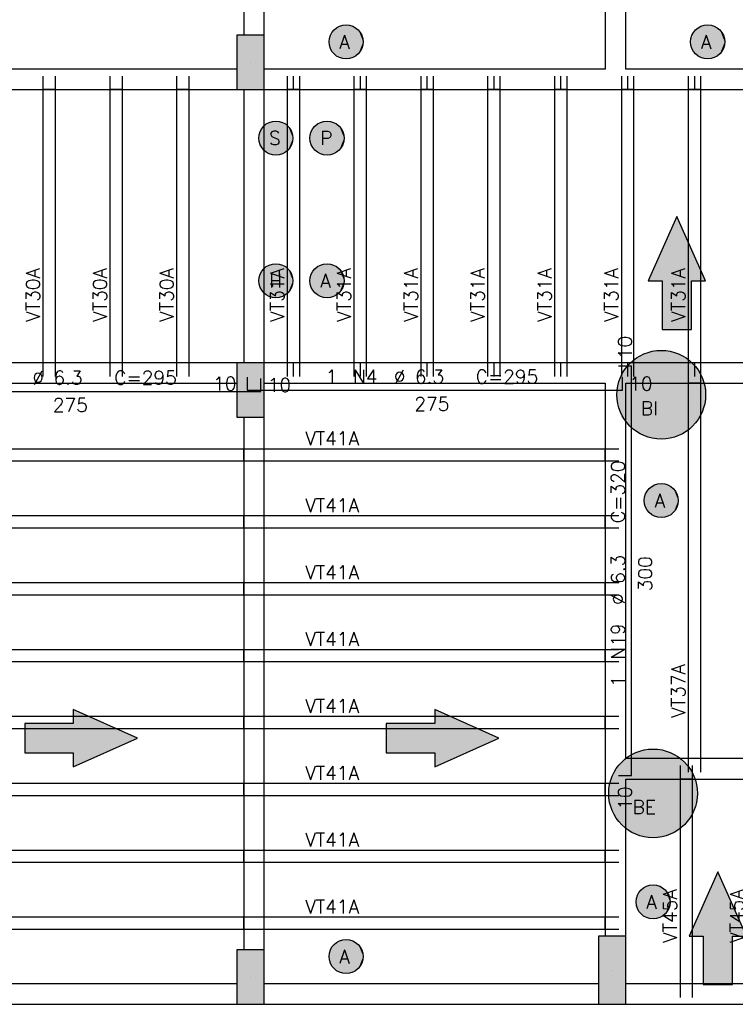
# Model space of a CAD drawing. Extents: x 0 to 119, y 0 to 84.
# Tile 10 of 21: x 56 to 67, y 25 to 39. Entities that reach past the tile are written whole.
import ezdxf

# ---------------------------------------------------------------- set-up
doc = ezdxf.new("R2010")
doc.units = 0
doc.header["$MEASUREMENT"] = 0
for name, color, linetype in [('1', 1, 'CONTINUOUS'), ('2', 2, 'CONTINUOUS'), ('6', 6, 'CONTINUOUS'), ('9', 9, 'CONTINUOUS')]:
    doc.layers.add(name, color=color, linetype=linetype)
doc.styles.get("Standard").update_dxf_attribs({"font": 'ROMANS.SHX'})

msp = doc.modelspace()

# ---------------------------------------------------------------- linework, layer by layer
at = {"layer": '1', "linetype": 'Continuous'}
for p, q in [((59.43187, 38.79299), (59.43187, 38.79299)), ((56.39187, 38.39299), (56.39187, 38.59299)), ((56.57187, 38.39299), (56.57187, 38.59299)), ((57.37187, 38.39299), (57.37187, 38.59299)), ((57.55187, 38.39299), (57.55187, 38.59299)), ((58.35187, 38.39299), (58.35187, 38.59299)), ((58.53187, 38.39299), (58.53187, 38.59299)), ((59.97187, 38.39299), (59.97187, 38.59299)), ((60.06187, 38.39299), (60.06187, 38.59299)), ((60.15187, 38.39299), (60.15187, 38.59299)), ((60.95187, 38.39299), (60.95187, 38.59299)), ((61.04187, 38.39299), (61.04187, 38.59299)), ((61.13187, 38.39299), (61.13187, 38.59299)), ((61.93187, 38.39299), (61.93187, 38.59299)), ((62.02187, 38.39299), (62.02187, 38.59299)), ((62.11187, 38.39299), (62.11187, 38.59299)), ((62.91187, 38.39299), (62.91187, 38.59299)), ((63.00187, 38.39299), (63.00187, 38.59299)), ((63.09187, 38.39299), (63.09187, 38.59299)), ((63.89187, 38.39299), (63.89187, 38.59299)), ((63.98187, 38.39299), (63.98187, 38.59299)), ((64.07187, 38.39299), (64.07187, 38.59299)), ((64.87187, 38.39299), (64.87187, 38.59299)), ((64.96187, 38.39299), (64.96187, 38.59299)), ((65.05187, 38.39299), (65.05187, 38.59299)), ((65.85187, 38.39299), (65.85187, 38.59299)), ((65.94187, 38.39299), (65.94187, 38.59299)), ((66.03187, 38.39299), (66.03187, 38.59299)), ((56.39187, 34.39299), (56.39187, 38.39299)), ((56.57187, 38.39299), (56.39187, 38.39299)), ((56.57187, 34.39299), (56.57187, 38.39299)), ((57.37187, 34.39299), (57.37187, 38.39299)), ((57.55187, 38.39299), (57.37187, 38.39299)), ((57.55187, 34.39299), (57.55187, 38.39299)), ((58.35187, 34.39299), (58.35187, 38.39299)), ((58.53187, 38.39299), (58.35187, 38.39299)), ((58.53187, 34.39299), (58.53187, 38.39299)), ((59.97187, 34.39299), (59.97187, 38.39299)), ((60.15187, 38.39299), (59.97187, 38.39299)), ((60.15187, 34.39299), (60.15187, 38.39299)), ((60.95187, 34.39299), (60.95187, 38.39299)), ((61.13187, 38.39299), (60.95187, 38.39299)), ((61.13187, 34.39299), (61.13187, 38.39299)), ((61.93187, 34.39299), (61.93187, 38.39299)), ((62.11187, 38.39299), (61.93187, 38.39299)), ((62.11187, 34.39299), (62.11187, 38.39299)), ((62.91187, 34.39299), (62.91187, 38.39299)), ((63.09187, 38.39299), (62.91187, 38.39299)), ((63.09187, 34.39299), (63.09187, 38.39299)), ((63.89187, 34.39299), (63.89187, 38.39299)), ((64.07187, 38.39299), (63.89187, 38.39299)), ((64.07187, 34.39299), (64.07187, 38.39299)), ((64.87187, 34.39299), (64.87187, 38.39299)), ((65.05187, 38.39299), (64.87187, 38.39299)), ((65.05187, 34.39299), (65.05187, 38.39299)), ((65.85187, 34.39299), (65.85187, 38.39299)), ((66.03187, 38.39299), (65.85187, 38.39299)), ((66.03187, 34.39299), (66.03187, 38.39299)), ((56.57187, 34.39299), (56.39187, 34.39299)), ((56.39187, 34.19299), (56.39187, 34.39299)), ((56.57187, 34.19299), (56.57187, 34.39299)), ((57.55187, 34.39299), (57.37187, 34.39299)), ((57.37187, 34.19299), (57.37187, 34.39299)), ((57.55187, 34.19299), (57.55187, 34.39299)), ((58.53187, 34.39299), (58.35187, 34.39299)), ((58.35187, 34.19299), (58.35187, 34.39299)), ((58.53187, 34.19299), (58.53187, 34.39299)), ((60.15187, 34.39299), (59.97187, 34.39299)), ((59.97187, 34.19299), (59.97187, 34.39299)), ((60.06187, 34.19299), (60.06187, 34.39299)), ((60.15187, 34.19299), (60.15187, 34.39299)), ((61.13187, 34.39299), (60.95187, 34.39299)), ((60.95187, 34.19299), (60.95187, 34.39299)), ((61.04187, 34.19299), (61.04187, 34.39299)), ((61.13187, 34.19299), (61.13187, 34.39299)), ((62.11187, 34.39299), (61.93187, 34.39299)), ((61.93187, 34.19299), (61.93187, 34.39299)), ((62.02187, 34.19299), (62.02187, 34.39299)), ((62.11187, 34.19299), (62.11187, 34.39299)), ((63.09187, 34.39299), (62.91187, 34.39299)), ((62.91187, 34.19299), (62.91187, 34.39299)), ((63.00187, 34.19299), (63.00187, 34.39299)), ((63.09187, 34.19299), (63.09187, 34.39299)), ((64.07187, 34.39299), (63.89187, 34.39299)), ((63.89187, 34.19299), (63.89187, 34.39299)), ((63.98187, 34.19299), (63.98187, 34.39299)), ((64.07187, 34.19299), (64.07187, 34.39299)), ((65.05187, 34.39299), (64.87187, 34.39299)), ((64.87187, 34.19299), (64.87187, 34.39299)), ((64.96187, 34.19299), (64.96187, 34.39299)), ((65.05187, 34.19299), (65.05187, 34.39299)), ((66.03187, 34.39299), (65.85187, 34.39299)), ((65.85187, 34.19299), (65.85187, 34.39299)), ((65.94187, 34.19299), (65.94187, 34.39299)), ((66.03187, 34.19299), (66.03187, 34.39299)), ((65.85187, 34.09299), (65.85187, 34.29299)), ((66.03187, 34.09299), (66.03187, 34.29299)), ((65.85187, 28.59299), (65.85187, 34.09299)), ((66.03187, 34.09299), (65.85187, 34.09299)), ((66.03187, 28.59299), (66.03187, 34.09299)), ((59.43187, 33.99299), (59.43187, 33.99299)), ((54.33187, 33.13299), (59.33187, 33.13299)), ((59.33187, 32.95299), (59.33187, 33.13299)), ((59.33187, 33.13299), (59.53187, 33.13299)), ((59.43187, 33.13299), (59.63187, 33.13299)), ((59.63187, 33.13299), (64.63187, 33.13299)), ((59.63187, 32.95299), (59.63187, 33.13299)), ((64.63187, 32.95299), (64.63187, 33.13299)), ((64.63187, 33.13299), (64.83187, 33.13299)), ((54.33187, 32.95299), (59.33187, 32.95299)), ((59.33187, 32.95299), (59.53187, 32.95299)), ((59.43187, 32.95299), (59.63187, 32.95299)), ((59.63187, 32.95299), (64.63187, 32.95299)), ((64.63187, 32.95299), (64.83187, 32.95299)), ((54.33187, 32.15299), (59.33187, 32.15299)), ((59.33187, 31.97299), (59.33187, 32.15299)), ((59.33187, 32.15299), (59.53187, 32.15299)), ((59.43187, 32.15299), (59.63187, 32.15299)), ((59.63187, 32.15299), (64.63187, 32.15299)), ((59.63187, 31.97299), (59.63187, 32.15299)), ((64.63187, 31.97299), (64.63187, 32.15299)), ((64.63187, 32.15299), (64.83187, 32.15299)), ((54.33187, 31.97299), (59.33187, 31.97299)), ((59.33187, 31.97299), (59.53187, 31.97299)), ((59.43187, 31.97299), (59.63187, 31.97299)), ((59.63187, 31.97299), (64.63187, 31.97299)), ((64.63187, 31.97299), (64.83187, 31.97299)), ((54.33187, 31.17299), (59.33187, 31.17299)), ((59.33187, 30.99299), (59.33187, 31.17299)), ((59.33187, 31.17299), (59.53187, 31.17299)), ((59.43187, 31.17299), (59.63187, 31.17299)), ((59.63187, 31.17299), (64.63187, 31.17299)), ((59.63187, 30.99299), (59.63187, 31.17299)), ((64.63187, 30.99299), (64.63187, 31.17299)), ((64.63187, 31.17299), (64.83187, 31.17299)), ((54.33187, 30.99299), (59.33187, 30.99299)), ((59.33187, 30.99299), (59.53187, 30.99299)), ((59.43187, 30.99299), (59.63187, 30.99299)), ((59.63187, 30.99299), (64.63187, 30.99299)), ((64.63187, 30.99299), (64.83187, 30.99299)), ((54.33187, 30.19299), (59.33187, 30.19299)), ((59.33187, 30.01299), (59.33187, 30.19299)), ((59.33187, 30.19299), (59.53187, 30.19299)), ((59.43187, 30.19299), (59.63187, 30.19299)), ((59.63187, 30.19299), (64.63187, 30.19299)), ((59.63187, 30.01299), (59.63187, 30.19299)), ((64.63187, 30.01299), (64.63187, 30.19299)), ((64.63187, 30.19299), (64.83187, 30.19299)), ((54.33187, 30.01299), (59.33187, 30.01299)), ((59.33187, 30.01299), (59.53187, 30.01299)), ((59.43187, 30.01299), (59.63187, 30.01299)), ((59.63187, 30.01299), (64.63187, 30.01299)), ((64.63187, 30.01299), (64.83187, 30.01299)), ((54.33187, 29.21299), (59.33187, 29.21299)), ((59.33187, 29.03299), (59.33187, 29.21299)), ((59.33187, 29.21299), (59.53187, 29.21299)), ((59.43187, 29.21299), (59.63187, 29.21299)), ((59.63187, 29.21299), (64.63187, 29.21299)), ((59.63187, 29.03299), (59.63187, 29.21299)), ((64.63187, 29.03299), (64.63187, 29.21299)), ((64.63187, 29.21299), (64.83187, 29.21299)), ((54.33187, 29.03299), (59.33187, 29.03299)), ((59.33187, 29.03299), (59.53187, 29.03299)), ((59.43187, 29.03299), (59.63187, 29.03299)), ((59.63187, 29.03299), (64.63187, 29.03299)), ((64.63187, 29.03299), (64.83187, 29.03299)), ((66.03187, 28.59299), (65.85187, 28.59299)), ((65.85187, 28.39299), (65.85187, 28.59299)), ((66.03187, 28.39299), (66.03187, 28.59299)), ((65.73187, 28.29299), (65.73187, 28.49299)), ((65.91187, 28.29299), (65.91187, 28.49299)), ((65.73187, 25.29299), (65.73187, 28.29299)), ((65.91187, 28.29299), (65.73187, 28.29299)), ((65.91187, 25.29299), (65.91187, 28.29299)), ((54.33187, 28.23299), (59.33187, 28.23299)), ((59.33187, 28.05299), (59.33187, 28.23299)), ((59.33187, 28.23299), (59.53187, 28.23299)), ((59.43187, 28.23299), (59.63187, 28.23299)), ((59.63187, 28.23299), (64.63187, 28.23299)), ((59.63187, 28.05299), (59.63187, 28.23299)), ((64.63187, 28.05299), (64.63187, 28.23299)), ((64.63187, 28.23299), (64.83187, 28.23299)), ((54.33187, 28.05299), (59.33187, 28.05299)), ((59.33187, 28.05299), (59.53187, 28.05299)), ((59.43187, 28.05299), (59.63187, 28.05299)), ((59.63187, 28.05299), (64.63187, 28.05299)), ((64.63187, 28.05299), (64.83187, 28.05299)), ((54.33187, 27.25299), (59.33187, 27.25299)), ((59.33187, 27.07299), (59.33187, 27.25299)), ((59.33187, 27.25299), (59.53187, 27.25299)), ((59.43187, 27.25299), (59.63187, 27.25299)), ((59.63187, 27.25299), (64.63187, 27.25299)), ((59.63187, 27.07299), (59.63187, 27.25299)), ((64.63187, 27.07299), (64.63187, 27.25299)), ((64.63187, 27.25299), (64.83187, 27.25299)), ((54.33187, 27.07299), (59.33187, 27.07299)), ((59.33187, 27.07299), (59.53187, 27.07299)), ((59.43187, 27.07299), (59.63187, 27.07299)), ((59.63187, 27.07299), (64.63187, 27.07299)), ((64.63187, 27.07299), (64.83187, 27.07299)), ((54.33187, 26.27299), (59.33187, 26.27299)), ((59.33187, 26.09299), (59.33187, 26.27299)), ((59.33187, 26.27299), (59.53187, 26.27299)), ((59.43187, 26.27299), (59.63187, 26.27299)), ((59.63187, 26.27299), (64.63187, 26.27299)), ((59.63187, 26.09299), (59.63187, 26.27299)), ((64.63187, 26.09299), (64.63187, 26.27299)), ((64.63187, 26.27299), (64.83187, 26.27299)), ((54.33187, 26.09299), (59.33187, 26.09299)), ((59.33187, 26.09299), (59.53187, 26.09299)), ((59.43187, 26.09299), (59.63187, 26.09299)), ((59.63187, 26.09299), (64.63187, 26.09299)), ((64.63187, 26.09299), (64.83187, 26.09299)), ((59.43187, 25.39299), (59.43187, 25.39299)), ((64.73187, 25.49299), (64.73187, 25.49299)), ((65.91187, 25.29299), (65.73187, 25.29299)), ((65.73187, 25.09299), (65.73187, 25.29299)), ((65.91187, 25.09299), (65.91187, 25.29299))]:
    msp.add_line(p, q, dxfattribs=at)
for points in [[(59.33187, 46.99299), (59.33187, 39.19299)], [(59.63187, 39.19299), (59.63187, 46.99299)], [(64.63187, 44.34299), (64.63187, 38.69299)], [(64.93187, 38.69299), (64.93187, 44.19299)], [(59.23187, 38.69299), (49.03187, 38.69299)], [(64.63187, 38.69299), (59.63187, 38.69299)], [(71.63187, 38.69299), (64.93187, 38.69299)], [(49.03187, 38.39299), (59.23187, 38.39299)], [(59.33187, 38.39299), (59.33187, 34.39299)], [(59.63187, 38.39299), (64.78187, 38.39299)], [(59.63187, 34.39299), (59.63187, 38.39299)], [(64.78187, 38.39299), (71.63187, 38.39299)], [(59.23187, 34.39299), (54.18187, 34.39299)], [(64.78187, 34.39299), (59.63187, 34.39299)], [(71.63187, 34.39299), (64.78187, 34.39299)], [(54.33187, 34.09299), (59.23187, 34.09299)], [(59.63187, 34.09299), (64.63187, 34.09299)], [(64.63187, 34.09299), (64.63187, 28.44299)], [(64.93187, 34.09299), (71.63187, 34.09299)], [(64.93187, 28.59299), (64.93187, 34.09299)], [(59.33187, 33.59299), (59.33187, 25.79299)], [(59.63187, 25.79299), (59.63187, 33.59299)], [(67.78187, 28.59299), (64.93187, 28.59299)], [(64.63187, 28.44299), (64.63187, 25.99299)], [(64.93187, 25.99299), (64.93187, 28.29299)], [(64.93187, 28.29299), (67.63187, 28.29299)], [(59.23187, 25.29299), (54.33187, 25.29299)], [(64.53187, 25.29299), (59.63187, 25.29299)], [(67.63187, 25.29299), (64.93187, 25.29299)], [(54.33187, 24.99299), (59.23187, 24.99299)], [(59.63187, 24.99299), (64.53187, 24.99299)], [(64.93187, 24.99299), (67.78187, 24.99299)]]:
    msp.add_lwpolyline(points, dxfattribs=at)
at = {"layer": '2', "linetype": 'Continuous'}
for points in [[(59.23187, 38.39299), (59.63187, 38.39299), (59.63187, 39.19299), (59.23187, 39.19299), (59.23187, 38.39299)], [(59.23187, 33.59299), (59.63187, 33.59299), (59.63187, 34.39299), (59.23187, 34.39299), (59.23187, 33.59299)], [(64.53187, 24.99299), (64.93187, 24.99299), (64.93187, 25.99299), (64.53187, 25.99299), (64.53187, 24.99299)], [(59.23187, 24.99299), (59.63187, 24.99299), (59.63187, 25.79299), (59.23187, 25.79299), (59.23187, 24.99299)]]:
    msp.add_lwpolyline(points, dxfattribs=at)
at = {"layer": '6', "linetype": 'Continuous'}
for p, q in [((65.01587, 34.34299), (64.82587, 34.34299)), ((65.01587, 28.34299), (65.01587, 34.34299)), ((59.38187, 34.17899), (59.38187, 33.98899)), ((59.58187, 33.97299), (59.58187, 34.16299)), ((64.88187, 33.98899), (64.88187, 34.17899)), ((54.08187, 33.97299), (59.58187, 33.97299)), ((59.38187, 33.98899), (64.88187, 33.98899)), ((64.82587, 28.34299), (65.01587, 28.34299))]:
    msp.add_line(p, q, dxfattribs=at)
for points in [[(65.897148, 34.881057), (65.897148, 35.59299), (66.102955, 35.59299), (65.68187, 36.534248), (65.260785, 35.59299), (65.466592, 35.59299), (65.466592, 34.881057), (65.897148, 34.881057)], [(56.119937, 28.677712), (56.83187, 28.677712), (56.83187, 28.471905), (57.773128, 28.89299), (56.83187, 29.314075), (56.83187, 29.108268), (56.119937, 29.108268), (56.119937, 28.677712)], [(61.419937, 28.677712), (62.13187, 28.677712), (62.13187, 28.471905), (63.073128, 28.89299), (62.13187, 29.314075), (62.13187, 29.108268), (61.419937, 29.108268), (61.419937, 28.677712)], [(66.497148, 25.281057), (66.497148, 25.99299), (66.702955, 25.99299), (66.28187, 26.934248), (65.860785, 25.99299), (66.066592, 25.99299), (66.066592, 25.281057), (66.497148, 25.281057)]]:
    msp.add_lwpolyline(points, dxfattribs=at)
for centre, radius in [((60.83187, 39.09299), 0.25), ((66.13187, 39.09299), 0.25), ((59.80187, 37.68299), 0.25), ((60.55187, 37.68299), 0.25), ((59.80187, 35.59299), 0.25), ((60.55187, 35.59299), 0.25), ((65.45187, 33.92299), 0.65), ((65.45187, 32.37299), 0.25), ((65.33187, 28.08299), 0.65), ((65.33187, 26.49299), 0.25), ((60.83187, 25.69299), 0.25)]:
    msp.add_circle(centre, radius, dxfattribs=at)
at = {"layer": '9', "linetype": 'Continuous'}
for points in [[(61.08187, 39.09299), (60.629616, 39.239936), (60.599426, 39.185021)], [(61.08187, 39.09299), (60.672514, 39.285618), (60.629616, 39.239936)], [(61.08187, 39.09299), (60.725425, 39.319197), (60.672514, 39.285618)], [(61.08187, 39.09299), (60.785025, 39.338562), (60.725425, 39.319197)], [(61.08187, 39.09299), (60.847568, 39.342497), (60.785025, 39.338562)], [(61.08187, 39.09299), (60.909124, 39.330754), (60.847568, 39.342497)], [(61.08187, 39.09299), (60.965827, 39.304072), (60.909124, 39.330754)], [(61.08187, 39.09299), (61.014112, 39.264127), (60.965827, 39.304072)], [(61.08187, 39.09299), (61.050947, 39.213428), (61.014112, 39.264127)], [(66.38187, 39.09299), (65.929616, 39.239936), (65.899426, 39.185021)], [(66.38187, 39.09299), (65.972514, 39.285618), (65.929616, 39.239936)], [(66.38187, 39.09299), (66.025425, 39.319197), (65.972514, 39.285618)], [(66.38187, 39.09299), (66.085025, 39.338562), (66.025425, 39.319197)], [(66.38187, 39.09299), (66.147568, 39.342497), (66.085025, 39.338562)], [(66.38187, 39.09299), (66.209124, 39.330754), (66.147568, 39.342497)], [(66.38187, 39.09299), (66.265827, 39.304072), (66.209124, 39.330754)], [(66.38187, 39.09299), (66.314112, 39.264127), (66.265827, 39.304072)], [(66.38187, 39.09299), (66.350947, 39.213428), (66.314112, 39.264127)], [(59.23187, 38.39299), (59.63187, 38.39299), (59.63187, 39.19299)], [(59.23187, 38.39299), (59.63187, 39.19299), (59.23187, 39.19299)], [(59.23187, 38.39299), (59.23187, 39.19299), (59.23187, 38.39299)], [(61.08187, 39.09299), (60.599426, 39.185021), (60.583841, 39.124323)], [(61.08187, 39.09299), (60.583841, 39.124323), (60.583841, 39.061657)], [(61.08187, 39.09299), (60.583841, 39.061657), (60.599426, 39.000959)], [(61.08187, 39.09299), (60.599426, 39.000959), (60.629616, 38.946044)], [(61.08187, 39.09299), (60.629616, 38.946044), (60.672514, 38.900362)], [(61.08187, 39.09299), (60.672514, 38.900362), (60.725425, 38.866783)], [(61.08187, 39.09299), (60.725425, 38.866783), (60.785025, 38.847418)], [(61.08187, 39.09299), (60.785025, 38.847418), (60.847568, 38.843483)], [(61.08187, 39.09299), (60.847568, 38.843483), (60.909124, 38.855226)], [(61.08187, 39.09299), (60.909124, 38.855226), (60.965827, 38.881908)], [(61.08187, 39.09299), (60.965827, 38.881908), (61.014112, 38.921853)], [(61.08187, 39.09299), (61.014112, 38.921853), (61.050947, 38.972552)], [(61.08187, 39.09299), (61.074016, 39.155162), (61.050947, 39.213428)], [(61.08187, 39.09299), (61.050947, 38.972552), (61.074016, 39.030818)], [(61.08187, 39.09299), (61.074016, 39.030818), (61.08187, 39.09299)], [(66.38187, 39.09299), (65.899426, 39.185021), (65.883841, 39.124323)], [(66.38187, 39.09299), (65.883841, 39.124323), (65.883841, 39.061657)], [(66.38187, 39.09299), (65.883841, 39.061657), (65.899426, 39.000959)], [(66.38187, 39.09299), (65.899426, 39.000959), (65.929616, 38.946044)], [(66.38187, 39.09299), (65.929616, 38.946044), (65.972514, 38.900362)], [(66.38187, 39.09299), (65.972514, 38.900362), (66.025425, 38.866783)], [(66.38187, 39.09299), (66.025425, 38.866783), (66.085025, 38.847418)], [(66.38187, 39.09299), (66.085025, 38.847418), (66.147568, 38.843483)], [(66.38187, 39.09299), (66.147568, 38.843483), (66.209124, 38.855226)], [(66.38187, 39.09299), (66.209124, 38.855226), (66.265827, 38.881908)], [(66.38187, 39.09299), (66.265827, 38.881908), (66.314112, 38.921853)], [(66.38187, 39.09299), (66.314112, 38.921853), (66.350947, 38.972552)], [(66.38187, 39.09299), (66.374016, 39.155162), (66.350947, 39.213428)], [(66.38187, 39.09299), (66.350947, 38.972552), (66.374016, 39.030818)], [(66.38187, 39.09299), (66.374016, 39.030818), (66.38187, 39.09299)], [(60.05187, 37.68299), (59.599616, 37.829936), (59.569426, 37.775021)], [(60.05187, 37.68299), (59.642514, 37.875618), (59.599616, 37.829936)], [(60.05187, 37.68299), (59.695425, 37.909197), (59.642514, 37.875618)], [(60.05187, 37.68299), (59.755025, 37.928562), (59.695425, 37.909197)], [(60.05187, 37.68299), (59.817568, 37.932497), (59.755025, 37.928562)], [(60.05187, 37.68299), (59.879124, 37.920754), (59.817568, 37.932497)], [(60.05187, 37.68299), (59.935827, 37.894072), (59.879124, 37.920754)], [(60.05187, 37.68299), (59.984112, 37.854127), (59.935827, 37.894072)], [(60.05187, 37.68299), (60.020947, 37.803428), (59.984112, 37.854127)], [(60.05187, 37.68299), (60.044016, 37.745162), (60.020947, 37.803428)], [(60.80187, 37.68299), (60.349616, 37.829936), (60.319426, 37.775021)], [(60.80187, 37.68299), (60.392514, 37.875618), (60.349616, 37.829936)], [(60.80187, 37.68299), (60.445425, 37.909197), (60.392514, 37.875618)], [(60.80187, 37.68299), (60.505025, 37.928562), (60.445425, 37.909197)], [(60.80187, 37.68299), (60.567568, 37.932497), (60.505025, 37.928562)], [(60.80187, 37.68299), (60.629124, 37.920754), (60.567568, 37.932497)], [(60.80187, 37.68299), (60.685827, 37.894072), (60.629124, 37.920754)], [(60.80187, 37.68299), (60.734112, 37.854127), (60.685827, 37.894072)], [(60.80187, 37.68299), (60.770947, 37.803428), (60.734112, 37.854127)], [(60.80187, 37.68299), (60.794016, 37.745162), (60.770947, 37.803428)], [(60.05187, 37.68299), (59.569426, 37.775021), (59.553841, 37.714323)], [(60.05187, 37.68299), (59.553841, 37.714323), (59.553841, 37.651657)], [(60.05187, 37.68299), (59.553841, 37.651657), (59.569426, 37.590959)], [(60.05187, 37.68299), (59.569426, 37.590959), (59.599616, 37.536044)], [(60.05187, 37.68299), (59.599616, 37.536044), (59.642514, 37.490362)], [(60.05187, 37.68299), (59.642514, 37.490362), (59.695425, 37.456783)], [(60.05187, 37.68299), (59.695425, 37.456783), (59.755025, 37.437418)], [(60.05187, 37.68299), (59.755025, 37.437418), (59.817568, 37.433483)], [(60.05187, 37.68299), (59.817568, 37.433483), (59.879124, 37.445226)], [(60.05187, 37.68299), (59.879124, 37.445226), (59.935827, 37.471908)], [(60.05187, 37.68299), (59.935827, 37.471908), (59.984112, 37.511853)], [(60.05187, 37.68299), (59.984112, 37.511853), (60.020947, 37.562552)], [(60.05187, 37.68299), (60.020947, 37.562552), (60.044016, 37.620818)], [(60.05187, 37.68299), (60.044016, 37.620818), (60.05187, 37.68299)], [(60.80187, 37.68299), (60.319426, 37.775021), (60.303841, 37.714323)], [(60.80187, 37.68299), (60.303841, 37.714323), (60.303841, 37.651657)], [(60.80187, 37.68299), (60.303841, 37.651657), (60.319426, 37.590959)], [(60.80187, 37.68299), (60.319426, 37.590959), (60.349616, 37.536044)], [(60.80187, 37.68299), (60.349616, 37.536044), (60.392514, 37.490362)], [(60.80187, 37.68299), (60.392514, 37.490362), (60.445425, 37.456783)], [(60.80187, 37.68299), (60.445425, 37.456783), (60.505025, 37.437418)], [(60.80187, 37.68299), (60.505025, 37.437418), (60.567568, 37.433483)], [(60.80187, 37.68299), (60.567568, 37.433483), (60.629124, 37.445226)], [(60.80187, 37.68299), (60.629124, 37.445226), (60.685827, 37.471908)], [(60.80187, 37.68299), (60.685827, 37.471908), (60.734112, 37.511853)], [(60.80187, 37.68299), (60.734112, 37.511853), (60.770947, 37.562552)], [(60.80187, 37.68299), (60.770947, 37.562552), (60.794016, 37.620818)], [(60.80187, 37.68299), (60.794016, 37.620818), (60.80187, 37.68299)], [(65.68187, 36.534248), (65.260785, 35.59299), (65.466592, 35.59299)], [(65.68187, 36.534248), (65.466592, 35.59299), (65.897148, 34.881057)], [(65.68187, 36.534248), (65.897148, 34.881057), (65.897148, 35.59299)], [(65.68187, 36.534248), (65.897148, 35.59299), (66.102955, 35.59299)], [(60.05187, 35.59299), (59.642514, 35.785618), (59.599616, 35.739936)], [(60.05187, 35.59299), (59.695425, 35.819197), (59.642514, 35.785618)], [(60.05187, 35.59299), (59.755025, 35.838562), (59.695425, 35.819197)], [(60.05187, 35.59299), (59.817568, 35.842497), (59.755025, 35.838562)], [(60.05187, 35.59299), (59.879124, 35.830754), (59.817568, 35.842497)], [(60.05187, 35.59299), (59.935827, 35.804072), (59.879124, 35.830754)], [(60.05187, 35.59299), (59.984112, 35.764127), (59.935827, 35.804072)], [(60.80187, 35.59299), (60.392514, 35.785618), (60.349616, 35.739936)], [(60.80187, 35.59299), (60.445425, 35.819197), (60.392514, 35.785618)], [(60.80187, 35.59299), (60.505025, 35.838562), (60.445425, 35.819197)], [(60.80187, 35.59299), (60.567568, 35.842497), (60.505025, 35.838562)], [(60.80187, 35.59299), (60.629124, 35.830754), (60.567568, 35.842497)], [(60.80187, 35.59299), (60.685827, 35.804072), (60.629124, 35.830754)], [(60.80187, 35.59299), (60.734112, 35.764127), (60.685827, 35.804072)], [(60.05187, 35.59299), (59.569426, 35.685021), (59.553841, 35.624323)], [(60.05187, 35.59299), (59.599616, 35.739936), (59.569426, 35.685021)], [(60.05187, 35.59299), (60.020947, 35.713428), (59.984112, 35.764127)], [(60.05187, 35.59299), (60.044016, 35.655162), (60.020947, 35.713428)], [(60.80187, 35.59299), (60.319426, 35.685021), (60.303841, 35.624323)], [(60.80187, 35.59299), (60.349616, 35.739936), (60.319426, 35.685021)], [(60.80187, 35.59299), (60.770947, 35.713428), (60.734112, 35.764127)], [(60.80187, 35.59299), (60.794016, 35.655162), (60.770947, 35.713428)], [(60.05187, 35.59299), (59.553841, 35.624323), (59.553841, 35.561657)], [(60.05187, 35.59299), (59.553841, 35.561657), (59.569426, 35.500959)], [(60.05187, 35.59299), (59.569426, 35.500959), (59.599616, 35.446044)], [(60.05187, 35.59299), (59.599616, 35.446044), (59.642514, 35.400362)], [(60.05187, 35.59299), (59.642514, 35.400362), (59.695425, 35.366783)], [(60.05187, 35.59299), (59.695425, 35.366783), (59.755025, 35.347418)], [(60.05187, 35.59299), (59.755025, 35.347418), (59.817568, 35.343483)], [(60.05187, 35.59299), (59.817568, 35.343483), (59.879124, 35.355226)], [(60.05187, 35.59299), (59.879124, 35.355226), (59.935827, 35.381908)], [(60.05187, 35.59299), (59.935827, 35.381908), (59.984112, 35.421853)], [(60.05187, 35.59299), (59.984112, 35.421853), (60.020947, 35.472552)], [(60.05187, 35.59299), (60.020947, 35.472552), (60.044016, 35.530818)], [(60.05187, 35.59299), (60.044016, 35.530818), (60.05187, 35.59299)], [(60.80187, 35.59299), (60.303841, 35.624323), (60.303841, 35.561657)], [(60.80187, 35.59299), (60.303841, 35.561657), (60.319426, 35.500959)], [(60.80187, 35.59299), (60.319426, 35.500959), (60.349616, 35.446044)], [(60.80187, 35.59299), (60.349616, 35.446044), (60.392514, 35.400362)], [(60.80187, 35.59299), (60.392514, 35.400362), (60.445425, 35.366783)], [(60.80187, 35.59299), (60.445425, 35.366783), (60.505025, 35.347418)], [(60.80187, 35.59299), (60.505025, 35.347418), (60.567568, 35.343483)], [(60.80187, 35.59299), (60.567568, 35.343483), (60.629124, 35.355226)], [(60.80187, 35.59299), (60.629124, 35.355226), (60.685827, 35.381908)], [(60.80187, 35.59299), (60.685827, 35.381908), (60.734112, 35.421853)], [(60.80187, 35.59299), (60.734112, 35.421853), (60.770947, 35.472552)], [(60.80187, 35.59299), (60.770947, 35.472552), (60.794016, 35.530818)], [(60.80187, 35.59299), (60.794016, 35.530818), (60.80187, 35.59299)], [(65.897148, 34.881057), (65.466592, 35.59299), (65.466592, 34.881057)], [(66.10187, 33.92299), (65.152828, 34.500115), (65.077028, 34.45402)], [(66.10187, 33.92299), (65.234198, 34.53546), (65.152828, 34.500115)], [(66.10187, 33.92299), (65.319624, 34.559395), (65.234198, 34.53546)], [(66.10187, 33.92299), (65.407512, 34.571475), (65.319624, 34.559395)], [(66.10187, 33.92299), (65.496228, 34.571475), (65.407512, 34.571475)], [(66.10187, 33.92299), (65.584116, 34.559395), (65.496228, 34.571475)], [(66.10187, 33.92299), (65.669542, 34.53546), (65.584116, 34.559395)], [(66.10187, 33.92299), (65.750912, 34.500115), (65.669542, 34.53546)], [(66.10187, 33.92299), (65.826712, 34.45402), (65.750912, 34.500115)], [(59.23187, 33.59299), (59.63187, 33.59299), (59.63187, 34.39299)], [(59.23187, 33.59299), (59.63187, 34.39299), (59.23187, 34.39299)], [(59.23187, 33.59299), (59.23187, 34.39299), (59.23187, 33.59299)], [(66.10187, 33.92299), (64.947658, 34.333197), (64.896497, 34.26072)], [(66.10187, 33.92299), (65.00821, 34.398033), (64.947658, 34.333197)], [(66.10187, 33.92299), (65.077028, 34.45402), (65.00821, 34.398033)], [(66.10187, 33.92299), (65.89553, 34.398033), (65.826712, 34.45402)], [(66.10187, 33.92299), (65.956082, 34.333197), (65.89553, 34.398033)], [(66.10187, 33.92299), (66.007243, 34.26072), (65.956082, 34.333197)], [(66.10187, 33.92299), (64.896497, 34.26072), (64.855683, 34.181951)], [(66.10187, 33.92299), (66.048057, 34.181951), (66.007243, 34.26072)], [(66.10187, 33.92299), (64.825974, 34.098358), (64.807924, 34.011498)], [(66.10187, 33.92299), (64.855683, 34.181951), (64.825974, 34.098358)], [(66.10187, 33.92299), (66.077766, 34.098358), (66.048057, 34.181951)], [(66.10187, 33.92299), (66.095816, 34.011498), (66.077766, 34.098358)], [(66.10187, 33.92299), (64.807924, 34.011498), (64.80187, 33.92299)], [(66.10187, 33.92299), (64.80187, 33.92299), (64.807924, 33.834482)], [(66.10187, 33.92299), (64.807924, 33.834482), (64.825974, 33.747622)], [(66.10187, 33.92299), (64.825974, 33.747622), (64.855683, 33.664029)], [(66.10187, 33.92299), (64.855683, 33.664029), (64.896497, 33.58526)], [(66.10187, 33.92299), (64.896497, 33.58526), (64.947658, 33.512783)], [(66.10187, 33.92299), (64.947658, 33.512783), (65.00821, 33.447947)], [(66.10187, 33.92299), (65.00821, 33.447947), (65.077028, 33.39196)], [(66.10187, 33.92299), (65.077028, 33.39196), (65.152828, 33.345865)], [(66.10187, 33.92299), (65.152828, 33.345865), (65.234198, 33.31052)], [(66.10187, 33.92299), (65.234198, 33.31052), (65.319624, 33.286585)], [(66.10187, 33.92299), (65.319624, 33.286585), (65.407512, 33.274505)], [(66.10187, 33.92299), (65.407512, 33.274505), (65.496228, 33.274505)], [(66.10187, 33.92299), (65.496228, 33.274505), (65.584116, 33.286585)], [(66.10187, 33.92299), (65.584116, 33.286585), (65.669542, 33.31052)], [(66.10187, 33.92299), (65.669542, 33.31052), (65.750912, 33.345865)], [(66.10187, 33.92299), (65.750912, 33.345865), (65.826712, 33.39196)], [(66.10187, 33.92299), (65.826712, 33.39196), (65.89553, 33.447947)], [(66.10187, 33.92299), (65.89553, 33.447947), (65.956082, 33.512783)], [(66.10187, 33.92299), (65.956082, 33.512783), (66.007243, 33.58526)], [(66.10187, 33.92299), (66.007243, 33.58526), (66.048057, 33.664029)], [(66.10187, 33.92299), (66.048057, 33.664029), (66.077766, 33.747622)], [(66.10187, 33.92299), (66.077766, 33.747622), (66.095816, 33.834482)], [(66.10187, 33.92299), (66.095816, 33.834482), (66.10187, 33.92299)], [(65.70187, 32.37299), (65.405025, 32.618562), (65.345425, 32.599197)], [(65.70187, 32.37299), (65.467568, 32.622497), (65.405025, 32.618562)], [(65.70187, 32.37299), (65.529124, 32.610754), (65.467568, 32.622497)], [(65.70187, 32.37299), (65.585827, 32.584072), (65.529124, 32.610754)], [(65.70187, 32.37299), (65.219426, 32.465021), (65.203841, 32.404323)], [(65.70187, 32.37299), (65.249616, 32.519936), (65.219426, 32.465021)], [(65.70187, 32.37299), (65.292514, 32.565618), (65.249616, 32.519936)], [(65.70187, 32.37299), (65.345425, 32.599197), (65.292514, 32.565618)], [(65.70187, 32.37299), (65.634112, 32.544127), (65.585827, 32.584072)], [(65.70187, 32.37299), (65.670947, 32.493428), (65.634112, 32.544127)], [(65.70187, 32.37299), (65.694016, 32.435162), (65.670947, 32.493428)], [(65.70187, 32.37299), (65.203841, 32.404323), (65.203841, 32.341657)], [(65.70187, 32.37299), (65.203841, 32.341657), (65.219426, 32.280959)], [(65.70187, 32.37299), (65.219426, 32.280959), (65.249616, 32.226044)], [(65.70187, 32.37299), (65.249616, 32.226044), (65.292514, 32.180362)], [(65.70187, 32.37299), (65.292514, 32.180362), (65.345425, 32.146783)], [(65.70187, 32.37299), (65.345425, 32.146783), (65.405025, 32.127418)], [(65.70187, 32.37299), (65.405025, 32.127418), (65.467568, 32.123483)], [(65.70187, 32.37299), (65.467568, 32.123483), (65.529124, 32.135226)], [(65.70187, 32.37299), (65.529124, 32.135226), (65.585827, 32.161908)], [(65.70187, 32.37299), (65.585827, 32.161908), (65.634112, 32.201853)], [(65.70187, 32.37299), (65.634112, 32.201853), (65.670947, 32.252552)], [(65.70187, 32.37299), (65.670947, 32.252552), (65.694016, 32.310818)], [(65.70187, 32.37299), (65.694016, 32.310818), (65.70187, 32.37299)], [(56.83187, 29.108268), (57.773128, 28.89299), (56.83187, 29.314075)], [(62.13187, 29.108268), (63.073128, 28.89299), (62.13187, 29.314075)], [(56.83187, 28.677712), (56.83187, 29.108268), (56.119937, 29.108268)], [(56.83187, 28.677712), (56.119937, 29.108268), (56.119937, 28.677712)], [(56.83187, 28.677712), (57.773128, 28.89299), (56.83187, 29.108268)], [(62.13187, 28.677712), (62.13187, 29.108268), (61.419937, 29.108268)], [(62.13187, 28.677712), (61.419937, 29.108268), (61.419937, 28.677712)], [(62.13187, 28.677712), (63.073128, 28.89299), (62.13187, 29.108268)], [(56.83187, 28.677712), (56.83187, 28.471905), (57.773128, 28.89299)], [(62.13187, 28.677712), (62.13187, 28.471905), (63.073128, 28.89299)], [(65.98187, 28.08299), (65.199624, 28.719395), (65.114198, 28.69546)], [(65.98187, 28.08299), (65.287512, 28.731475), (65.199624, 28.719395)], [(65.98187, 28.08299), (65.376228, 28.731475), (65.287512, 28.731475)], [(65.98187, 28.08299), (65.464116, 28.719395), (65.376228, 28.731475)], [(65.98187, 28.08299), (65.549542, 28.69546), (65.464116, 28.719395)], [(65.98187, 28.08299), (64.957028, 28.61402), (64.88821, 28.558033)], [(65.98187, 28.08299), (65.032828, 28.660115), (64.957028, 28.61402)], [(65.98187, 28.08299), (65.114198, 28.69546), (65.032828, 28.660115)], [(65.98187, 28.08299), (65.630912, 28.660115), (65.549542, 28.69546)], [(65.98187, 28.08299), (65.706712, 28.61402), (65.630912, 28.660115)], [(65.98187, 28.08299), (65.77553, 28.558033), (65.706712, 28.61402)], [(65.98187, 28.08299), (64.776497, 28.42072), (64.735683, 28.341951)], [(65.98187, 28.08299), (64.827658, 28.493197), (64.776497, 28.42072)], [(65.98187, 28.08299), (64.88821, 28.558033), (64.827658, 28.493197)], [(65.98187, 28.08299), (65.836082, 28.493197), (65.77553, 28.558033)], [(65.98187, 28.08299), (65.887243, 28.42072), (65.836082, 28.493197)], [(65.98187, 28.08299), (65.928057, 28.341951), (65.887243, 28.42072)], [(65.98187, 28.08299), (64.735683, 28.341951), (64.705974, 28.258358)], [(65.98187, 28.08299), (65.957766, 28.258358), (65.928057, 28.341951)], [(65.98187, 28.08299), (64.687924, 28.171498), (64.68187, 28.08299)], [(65.98187, 28.08299), (64.705974, 28.258358), (64.687924, 28.171498)], [(65.98187, 28.08299), (65.975816, 28.171498), (65.957766, 28.258358)], [(65.98187, 28.08299), (64.68187, 28.08299), (64.687924, 27.994482)], [(65.98187, 28.08299), (64.687924, 27.994482), (64.705974, 27.907622)], [(65.98187, 28.08299), (64.705974, 27.907622), (64.735683, 27.824029)], [(65.98187, 28.08299), (64.735683, 27.824029), (64.776497, 27.74526)], [(65.98187, 28.08299), (64.776497, 27.74526), (64.827658, 27.672783)], [(65.98187, 28.08299), (64.827658, 27.672783), (64.88821, 27.607947)], [(65.98187, 28.08299), (64.88821, 27.607947), (64.957028, 27.55196)], [(65.98187, 28.08299), (64.957028, 27.55196), (65.032828, 27.505865)], [(65.98187, 28.08299), (65.032828, 27.505865), (65.114198, 27.47052)], [(65.98187, 28.08299), (65.114198, 27.47052), (65.199624, 27.446585)], [(65.98187, 28.08299), (65.199624, 27.446585), (65.287512, 27.434505)], [(65.98187, 28.08299), (65.287512, 27.434505), (65.376228, 27.434505)], [(65.98187, 28.08299), (65.376228, 27.434505), (65.464116, 27.446585)], [(65.98187, 28.08299), (65.464116, 27.446585), (65.549542, 27.47052)], [(65.98187, 28.08299), (65.549542, 27.47052), (65.630912, 27.505865)], [(65.98187, 28.08299), (65.630912, 27.505865), (65.706712, 27.55196)], [(65.98187, 28.08299), (65.706712, 27.55196), (65.77553, 27.607947)], [(65.98187, 28.08299), (65.77553, 27.607947), (65.836082, 27.672783)], [(65.98187, 28.08299), (65.836082, 27.672783), (65.887243, 27.74526)], [(65.98187, 28.08299), (65.887243, 27.74526), (65.928057, 27.824029)], [(65.98187, 28.08299), (65.928057, 27.824029), (65.957766, 27.907622)], [(65.98187, 28.08299), (65.957766, 27.907622), (65.975816, 27.994482)], [(65.98187, 28.08299), (65.975816, 27.994482), (65.98187, 28.08299)], [(66.28187, 26.934248), (65.860785, 25.99299), (66.066592, 25.99299)], [(66.28187, 26.934248), (66.066592, 25.99299), (66.497148, 25.281057)], [(66.28187, 26.934248), (66.497148, 25.281057), (66.497148, 25.99299)], [(66.28187, 26.934248), (66.497148, 25.99299), (66.702955, 25.99299)], [(65.58187, 26.49299), (65.225425, 26.719197), (65.172514, 26.685618)], [(65.58187, 26.49299), (65.285025, 26.738562), (65.225425, 26.719197)], [(65.58187, 26.49299), (65.347568, 26.742497), (65.285025, 26.738562)], [(65.58187, 26.49299), (65.409124, 26.730754), (65.347568, 26.742497)], [(65.58187, 26.49299), (65.465827, 26.704072), (65.409124, 26.730754)], [(65.58187, 26.49299), (65.514112, 26.664127), (65.465827, 26.704072)], [(65.58187, 26.49299), (65.099426, 26.585021), (65.083841, 26.524323)], [(65.58187, 26.49299), (65.129616, 26.639936), (65.099426, 26.585021)], [(65.58187, 26.49299), (65.172514, 26.685618), (65.129616, 26.639936)], [(65.58187, 26.49299), (65.550947, 26.613428), (65.514112, 26.664127)], [(65.58187, 26.49299), (65.574016, 26.555162), (65.550947, 26.613428)], [(65.58187, 26.49299), (65.083841, 26.524323), (65.083841, 26.461657)], [(65.58187, 26.49299), (65.083841, 26.461657), (65.099426, 26.400959)], [(65.58187, 26.49299), (65.099426, 26.400959), (65.129616, 26.346044)], [(65.58187, 26.49299), (65.129616, 26.346044), (65.172514, 26.300362)], [(65.58187, 26.49299), (65.172514, 26.300362), (65.225425, 26.266783)], [(65.58187, 26.49299), (65.225425, 26.266783), (65.285025, 26.247418)], [(65.58187, 26.49299), (65.285025, 26.247418), (65.347568, 26.243483)], [(65.58187, 26.49299), (65.347568, 26.243483), (65.409124, 26.255226)], [(65.58187, 26.49299), (65.409124, 26.255226), (65.465827, 26.281908)], [(65.58187, 26.49299), (65.465827, 26.281908), (65.514112, 26.321853)], [(65.58187, 26.49299), (65.514112, 26.321853), (65.550947, 26.372552)], [(65.58187, 26.49299), (65.550947, 26.372552), (65.574016, 26.430818)], [(65.58187, 26.49299), (65.574016, 26.430818), (65.58187, 26.49299)], [(64.53187, 24.99299), (64.93187, 24.99299), (64.93187, 25.99299)], [(64.53187, 24.99299), (64.93187, 25.99299), (64.53187, 25.99299)], [(64.53187, 24.99299), (64.53187, 25.99299), (64.53187, 24.99299)], [(66.497148, 25.281057), (66.066592, 25.99299), (66.066592, 25.281057)], [(61.08187, 25.69299), (60.629616, 25.839936), (60.599426, 25.785021)], [(61.08187, 25.69299), (60.672514, 25.885618), (60.629616, 25.839936)], [(61.08187, 25.69299), (60.725425, 25.919197), (60.672514, 25.885618)], [(61.08187, 25.69299), (60.785025, 25.938562), (60.725425, 25.919197)], [(61.08187, 25.69299), (60.847568, 25.942497), (60.785025, 25.938562)], [(61.08187, 25.69299), (60.909124, 25.930754), (60.847568, 25.942497)], [(61.08187, 25.69299), (60.965827, 25.904072), (60.909124, 25.930754)], [(61.08187, 25.69299), (61.014112, 25.864127), (60.965827, 25.904072)], [(61.08187, 25.69299), (61.050947, 25.813428), (61.014112, 25.864127)], [(59.23187, 24.99299), (59.63187, 24.99299), (59.63187, 25.79299)], [(59.23187, 24.99299), (59.63187, 25.79299), (59.23187, 25.79299)], [(59.23187, 24.99299), (59.23187, 25.79299), (59.23187, 24.99299)], [(61.08187, 25.69299), (60.599426, 25.785021), (60.583841, 25.724323)], [(61.08187, 25.69299), (60.583841, 25.724323), (60.583841, 25.661657)], [(61.08187, 25.69299), (60.583841, 25.661657), (60.599426, 25.600959)], [(61.08187, 25.69299), (60.599426, 25.600959), (60.629616, 25.546044)], [(61.08187, 25.69299), (60.629616, 25.546044), (60.672514, 25.500362)], [(61.08187, 25.69299), (60.672514, 25.500362), (60.725425, 25.466783)], [(61.08187, 25.69299), (60.725425, 25.466783), (60.785025, 25.447418)], [(61.08187, 25.69299), (60.785025, 25.447418), (60.847568, 25.443483)], [(61.08187, 25.69299), (60.847568, 25.443483), (60.909124, 25.455226)], [(61.08187, 25.69299), (60.909124, 25.455226), (60.965827, 25.481908)], [(61.08187, 25.69299), (60.965827, 25.481908), (61.014112, 25.521853)], [(61.08187, 25.69299), (61.014112, 25.521853), (61.050947, 25.572552)], [(61.08187, 25.69299), (61.074016, 25.755162), (61.050947, 25.813428)], [(61.08187, 25.69299), (61.050947, 25.572552), (61.074016, 25.630818)], [(61.08187, 25.69299), (61.074016, 25.630818), (61.08187, 25.69299)]]:
    msp.add_solid(points, dxfattribs=at)

# ---------------------------------------------------------------- texts
at = {"layer": '1', "linetype": 'Continuous'}
for s, p in [('VT30A', (56.34187, 34.99299)), ('VT30A', (57.32187, 34.99299)), ('VT30A', (58.30187, 34.99299)), ('VT31A', (59.92187, 34.99299)), ('VT31A', (60.90187, 34.99299)), ('VT31A', (61.88187, 34.99299)), ('VT31A', (62.86187, 34.99299)), ('VT31A', (63.84187, 34.99299)), ('VT31A', (64.82187, 34.99299)), ('VT31A', (65.80187, 34.99299)), ('VT37A', (65.80187, 29.19299)), ('VT45A', (65.68187, 25.89299)), ('VT45A', (66.66187, 25.89299))]:
    msp.add_text(s, height=0.2, rotation=90, dxfattribs=at).set_placement(p)
for p in [(60.23187, 33.18299), (60.23187, 32.20299), (60.23187, 31.22299), (60.23187, 30.24299), (60.23187, 29.26299), (60.23187, 28.28299), (60.23187, 27.30299), (60.23187, 26.32299)]:
    msp.add_text('VT41A', height=0.2, dxfattribs=at).set_placement(p)
at = {"layer": '2', "linetype": 'Continuous'}
for s, p in [('10', (65.02087, 34.44299)), ('C=320', (64.91587, 32.04299)), ('%%c 6.3', (64.91587, 30.84299)), ('300', (65.31587, 31.04299)), ('N19', (64.91587, 30.04299)), ('1', (64.91587, 29.64299)), ('10', (65.02087, 27.84299))]:
    msp.add_text(s, height=0.2, rotation=90, dxfattribs=at).set_placement(p)
for s, p in [('%%c 6.3', (56.23187, 34.07299)), ('C=295', (57.43187, 34.07299)), ('10', (58.88187, 33.98399)), ('1', (60.53187, 34.08899)), ('N4', (60.93187, 34.08899)), ('%%c 6.3', (61.53187, 34.08899)), ('C=295', (62.73187, 34.08899)), ('10', (64.98187, 33.98399)), ('10', (59.68187, 33.96799)), ('275', (56.53187, 33.67299)), ('275', (61.83187, 33.68899))]:
    msp.add_text(s, height=0.2, dxfattribs=at).set_placement(p)
at = {"layer": '6', "linetype": 'Continuous'}
for s, p in [('A', (60.73187, 38.99299)), ('A', (66.03187, 38.99299)), ('S', (59.70187, 37.58299)), ('P', (60.45187, 37.58299)), ('H', (59.70187, 35.49299)), ('A', (60.45187, 35.49299)), ('BI ', (65.15187, 33.62299)), ('A', (65.35187, 32.27299)), ('BE ', (65.03187, 27.78299)), ('A', (65.23187, 26.39299)), ('A', (60.73187, 25.59299))]:
    msp.add_text(s, height=0.2, dxfattribs=at).set_placement(p)

doc.saveas('drawing.dxf')
